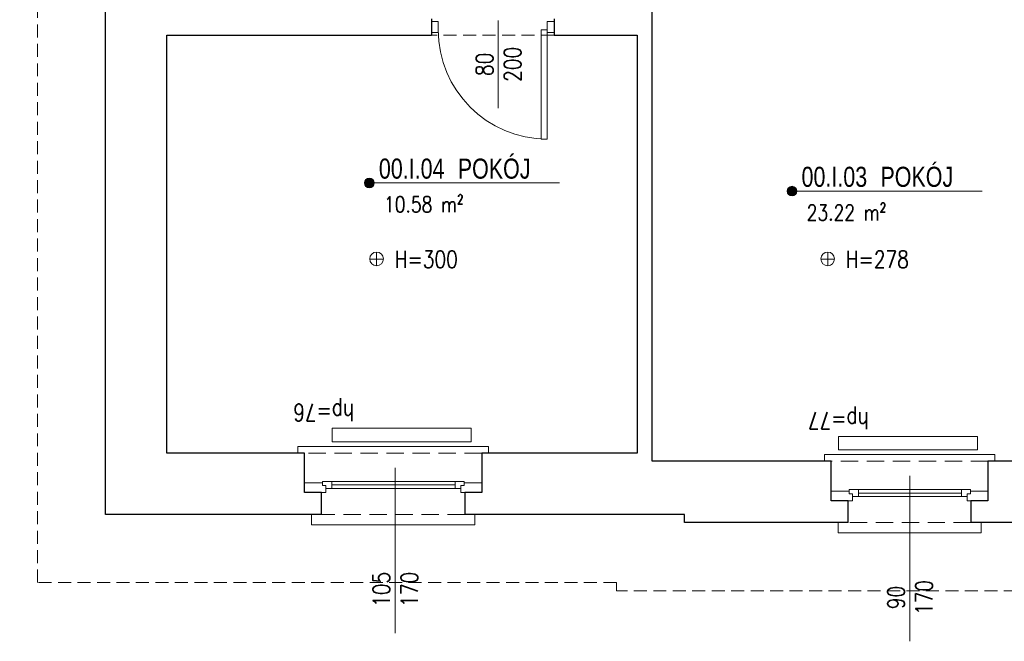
# Model space of a CAD drawing. Header units: millimetres. Extents: x 284606 to 628701, y -213781 to -93475.
# Tile 12 of 102: x 286935 to 287657, y -104158 to -103702. Entities that reach past the tile are written whole.
import ezdxf
from ezdxf.enums import TextEntityAlignment as Align

# ---------------------------------------------------------------- set-up
doc = ezdxf.new("R2010")
doc.units = ezdxf.units.MM
doc.linetypes.add('HIDDEN', pattern=[9.525, 6.35, -3.175])
doc.layers.get('0').update_dxf_attribs({"lineweight": 0})
for name, color, linetype, lineweight in [('!STR_Elewacje 0.15', 10, 'Continuous', 15), ('!STR_Konstrukcja 0.20', 200, 'Continuous', 20), ('!STR_Konstrukcja 0.30', 64, 'Continuous', 30), ('!STR_Opisy 0.09', 8, 'Continuous', 9), ('!STR_Przerywana 0.09', 8, 'HIDDEN', 9), ('!STR_Stolarka drzwiowa', 8, 'Continuous', 15), ('!STR_Stolarka okienna', 72, 'Continuous', 15)]:
    doc.layers.add(name, color=color, linetype=linetype, lineweight=lineweight)
doc.styles.add('AB_Arial', font='NirmalaS.ttf')
doc.styles.add('EKO 1-10', font='romans.shx', dxfattribs={"width": 0.8, "height": 15})
doc.styles.add('EKO 1-5', font='romans.shx', dxfattribs={"width": 0.8, "height": 10})

# ---------------------------------------------------------------- blocks, each defined once
blk = doc.blocks.new('*U166')
at = {"layer": '!STR_Opisy 0.09', "linetype": 'Continuous'}
blk.add_line((0, -153.49), (0, -32.16), dxfattribs=at)
at = {"layer": '!STR_Opisy 0.09', "linetype": 'Continuous', "style": 'EKO 1-5', "width": 0.8}
blk.add_attdef('HP=', (30.1, 14.63), '', height=12.5, rotation=180, dxfattribs=at)
at = {"layer": '!STR_Opisy 0.09', "ltscale": 0.7, "style": 'EKO 1-5', "width": 0.8}
blk.add_attdef('WYS', text='', height=12.5, rotation=270, dxfattribs=at).set_placement((-10.53, -121.38), align=Align.MIDDLE_CENTER)
at = {"layer": '!STR_Opisy 0.09', "linetype": 'Continuous', "style": 'EKO 1-5', "width": 0.8}
blk.add_attdef('SZER', text='', height=12.5, rotation=270, dxfattribs=at).set_placement((0, -121.38), align=Align.BOTTOM_CENTER)
blk = doc.blocks.new('*U134')
at = {"layer": '!STR_Konstrukcja 0.20', "linetype": 'Continuous', "lineweight": 15}
for points in [[(8.12, 45.81), (0.62, 45.81), (0.62, 53.31), (105.62, 53.31), (105.62, 45.81), (98.12, 45.81)], [(-4.38, 0.81), (-9.38, 0.81), (-9.38, -4.19), (115.62, -4.19), (115.62, 0.81), (110.62, 0.81)]]:
    blk.add_lwpolyline(points, dxfattribs=at)
at = {"layer": '!STR_Konstrukcja 0.30', "ltscale": 2}
for points in [[(-4.38, 0.81), (-4.38, 29.68), (8.12, 29.68), (8.12, 45.81)], [(98.12, 45.81), (98.12, 29.68), (110.62, 29.68), (110.62, 0.81)]]:
    blk.add_lwpolyline(points, dxfattribs=at)
at = {"layer": '!STR_Przerywana 0.09', "ltscale": 2}
for points in [[(8.12, 45.81), (98.12, 45.81)], [(-4.38, 0.81), (110.62, 0.81)]]:
    blk.add_lwpolyline(points, dxfattribs=at)
at = {"layer": '!STR_Stolarka okienna', "ltscale": 0.3}
for points in [[(-4.38, 22.64), (-4.38, 29.68), (11.02, 29.68), (11.02, 24.55), (8.52, 24.55), (8.52, 22.64), (-4.38, 22.64)], [(110.62, 22.64), (110.62, 29.68), (95.05, 29.68), (95.05, 24.55), (97.55, 24.55), (97.55, 22.64), (110.62, 22.64)], [(97.55, 21.56), (97.55, 24.55), (95.05, 24.55), (95.05, 26.7), (11.02, 26.7), (11.02, 24.55), (8.52, 24.55), (8.52, 21.56), (97.55, 21.56)], [(15.12, 26.7), (15.12, 21.56)], [(90.62, 24.13), (15.12, 24.13)], [(90.62, 21.56), (90.62, 26.7)]]:
    blk.add_lwpolyline(points, dxfattribs=at)
blk = doc.blocks.new('wysokosc2')
at = {"ltscale": 2}
for points in [[(-5.06, 0.04), (5.03, 0.04)], [(0, 5.1), (0, -5.1)]]:
    blk.add_lwpolyline(points, dxfattribs=at)
blk.add_circle((0, 0), 5.03, dxfattribs=at)
at = {"ltscale": 2, "style": 'EKO 1-5', "width": 0.8}
blk.add_attdef('WYS', (13.29, -6.01), '', height=12.5, dxfattribs=at)
blk = doc.blocks.new('*U205')
at = {"layer": '!STR_Opisy 0.09', "linetype": 'Continuous'}
blk.add_line((-35.93, 6.89), (-35.93, -57.34), dxfattribs=at)
at = {"layer": '!STR_Stolarka drzwiowa'}
for points in [[(-80, 6.2), (-85, 6.2), (-85, -1.8), (-80, -1.8)], [(0, 0), (0, -80), (-4.38, -80), (-4.38, 0)], [(5, 6.2), (0, 6.2), (0, -1.8), (5, -1.8)]]:
    blk.add_lwpolyline(points, close=True, dxfattribs=at)
blk.add_arc((0, 0), 80, 180, 270, dxfattribs=at)
at = {"layer": '!STR_Opisy 0.09', "linetype": 'Continuous', "style": 'EKO 1-10', "width": 0.8}
blk.add_attdef('SZER', text='', height=12.5, rotation=90, dxfattribs=at).set_placement((-35.93, -25.22), align=Align.BOTTOM_CENTER)
at = {"layer": '!STR_Opisy 0.09', "ltscale": 0.7, "style": 'EKO 1-10', "width": 0.8}
blk.add_attdef('WYS', text='', height=12.5, rotation=90, dxfattribs=at).set_placement((-25.4, -25.22), align=Align.MIDDLE_CENTER)
blk = doc.blocks.new('*U459')
at = {"ltscale": 0.3}
blk.add_hatch(color=256, dxfattribs=at).paths.add_polyline_path([(-0.91, 50, 1), (6.82, 50, 1)])
at = {"ltscale": 1.5}
blk.add_line((17.59, 50), (154.57, 50), dxfattribs=at)
at = {"ltscale": 0.3}
blk.add_lwpolyline([(17.59, 50), (2.95, 50)], dxfattribs=at)
blk.add_circle((2.95, 50), 3.86, dxfattribs=at)
at = {"ltscale": 1.5, "width": 0.8}
for tag, p, height, style in [('NR_POM.', (10.51, 53.45), 16, 'AB_Arial'), ('NAZWA_POMIESZCZENIA', (66.91, 53.45), 16, 'AB_Arial'), ('POSADZKA', (9.08, 4), 12.5, 'EKO 1-5')]:
    blk.add_attdef(tag, p, '', height=height, rotation=0, dxfattribs=dict(at, style=style))
at = {"ltscale": 1.5, "style": 'EKO 1-5', "width": 0.8}
blk.add_attdef('POWIERZCHNIA', text='', height=12.5, rotation=0, dxfattribs=at).set_placement((78.06, 22.91), align=Align.BOTTOM_RIGHT)

msp = doc.modelspace()

# ---------------------------------------------------------------- linework, layer by layer
at = {"layer": '!STR_Elewacje 0.15', "color": 8, "ltscale": 1.5}
for points in [[(287266.34, -104011.86), (287164.4, -104011.86), (287164.4, -104001.86), (287266.34, -104001.86)], [(287637.75, -104017.86), (287535.82, -104017.86), (287535.82, -104007.86), (287637.75, -104007.86)]]:
    msp.add_lwpolyline(points, close=True, dxfattribs=at)
at = {"layer": '!STR_Konstrukcja 0.20', "color": 8, "linetype": 'Continuous', "lineweight": 15}
for points in [[(287274.01, -104020.19), (287279.01, -104020.19), (287279.01, -104015.19), (287139.01, -104015.19), (287139.01, -104020.19), (287144.01, -104020.19)], [(287261.51, -104065.19), (287269.01, -104065.19), (287269.01, -104072.69), (287149.01, -104072.69), (287149.01, -104065.19), (287156.51, -104065.19)]]:
    msp.add_lwpolyline(points, dxfattribs=at)
at = {"layer": '!STR_Konstrukcja 0.30', "color": 8, "ltscale": 1.5}
for p, q in [((287237.04, -103701.5), (287237.04, -103713.5)), ((287327.04, -103701.5), (287327.04, -103713.5))]:
    msp.add_line(p, q, dxfattribs=at)
for points in [[(287530.42, -104026.19), (287399.04, -104026.19), (287399.04, -103522.5), (287433.04, -103522.5)], [(287156.51, -104065.19), (286998.04, -104065.19), (286998.04, -103637)], [(287144.01, -104020.19), (287043.04, -104020.19), (287043.04, -103713.5), (287237.04, -103713.5)], [(287327.04, -103713.5), (287388.04, -103713.5), (287388.04, -104020.19), (287274.01, -104020.19)], [(287689.42, -104026.19), (287645.42, -104026.19)], [(287542.92, -104071.19), (287422.79, -104071.19), (287422.79, -104065.19), (287261.51, -104065.19)], [(287701.92, -104071.19), (287632.92, -104071.19)]]:
    msp.add_lwpolyline(points, dxfattribs=at)
at = {"layer": '!STR_Konstrukcja 0.30', "color": 8, "ltscale": 2}
for points in [[(287156.51, -104065.19), (287156.51, -104049.07), (287144.01, -104049.07), (287144.01, -104020.19)], [(287274.01, -104020.19), (287274.01, -104049.07), (287261.51, -104049.07), (287261.51, -104065.19)]]:
    msp.add_lwpolyline(points, dxfattribs=at)
at = {"layer": '!STR_Przerywana 0.09', "color": 8, "ltscale": 1.5}
msp.add_line((287327.04, -103713.5), (287237.04, -103713.5), dxfattribs=at)
msp.add_lwpolyline([(286935.04, -102957.19), (287459.6, -102957.19), (287459.6, -102860.19), (288462.04, -102860.19), (288462.04, -102873.2), (288940.38, -102873.29), (288940.38, -104115.19), (288515.18, -104115.19), (288515.18, -104134.19), (287838.05, -104134.19), (287838.05, -104121.19), (287372.79, -104121.19), (287372.79, -104115.19), (286948.04, -104115.19), (286948.04, -103568.85), (286935.04, -103568.85)], close=True, dxfattribs=at)
at = {"layer": '!STR_Przerywana 0.09', "color": 8, "ltscale": 2}
for points in [[(287274.01, -104020.19), (287144.01, -104020.19)], [(287261.51, -104065.19), (287156.51, -104065.19)]]:
    msp.add_lwpolyline(points, dxfattribs=at)
at = {"layer": '!STR_Stolarka okienna', "color": 8, "ltscale": 0.3}
for points in [[(287144.01, -104042.02), (287144.01, -104049.07), (287159.57, -104049.07), (287159.57, -104043.93), (287157.07, -104043.93), (287157.07, -104042.02), (287144.01, -104042.02)], [(287157.07, -104040.95), (287157.07, -104043.93), (287159.57, -104043.93), (287159.57, -104046.08), (287258.61, -104046.08), (287258.61, -104043.93), (287261.11, -104043.93), (287261.11, -104040.95), (287157.07, -104040.95)], [(287164.01, -104040.95), (287164.01, -104046.08)], [(287164.01, -104043.52), (287254.51, -104043.52)], [(287254.51, -104046.08), (287254.51, -104040.95)], [(287274.01, -104042.02), (287274.01, -104049.07), (287258.61, -104049.07), (287258.61, -104043.93), (287261.11, -104043.93), (287261.11, -104042.02), (287274.01, -104042.02)]]:
    msp.add_lwpolyline(points, dxfattribs=at)

# ---------------------------------------------------------------- block references
at = {"layer": '!STR_Konstrukcja 0.30', "color": 8, "ltscale": 1.5}
ref = msp.add_blockref('*U166', (287210.42, -103998.75), dxfattribs=dict(at, xscale=-1))
ref.add_attrib('SZER', '105', dxfattribs={"layer": '!STR_Opisy 0.09', "linetype": 'Continuous', "height": 12.5, "rotation": 90, "style": 'EKO 1-5', "width": 0.8}).set_placement((287210.42, -104120.13), align=Align.BOTTOM_CENTER)
ref.add_attrib('WYS', '170', dxfattribs={"layer": '!STR_Opisy 0.09', "ltscale": 0.7, "height": 12.5, "rotation": 90, "style": 'EKO 1-5', "width": 0.8}).set_placement((287220.95, -104120.13), align=Align.MIDDLE_CENTER)
ref.add_attrib('HP=', 'hp=76', (287180.32, -103984.12), dxfattribs={"layer": '!STR_Opisy 0.09', "linetype": 'Continuous', "height": 12.5, "rotation": 180, "style": 'EKO 1-5', "width": 0.8})
ref = msp.add_blockref('*U166', (287588.01, -104004.75), dxfattribs=dict(at, xscale=-1))
ref.add_attrib('SZER', '90', dxfattribs={"layer": '!STR_Opisy 0.09', "linetype": 'Continuous', "height": 12.5, "rotation": 90, "style": 'EKO 1-5', "width": 0.8}).set_placement((287588.01, -104126.13), align=Align.BOTTOM_CENTER)
ref.add_attrib('WYS', '170', dxfattribs={"layer": '!STR_Opisy 0.09', "ltscale": 0.7, "height": 12.5, "rotation": 90, "style": 'EKO 1-5', "width": 0.8}).set_placement((287598.53, -104126.13), align=Align.MIDDLE_CENTER)
ref.add_attrib('HP=', 'hp=77', (287557.91, -103990.12), dxfattribs={"layer": '!STR_Opisy 0.09', "linetype": 'Continuous', "height": 12.5, "rotation": 180, "style": 'EKO 1-5', "width": 0.8})
at = {"layer": '!STR_Konstrukcja 0.30', "color": 8, "ltscale": 1.5, "rotation": 180}
msp.add_blockref('*U134', (287641.04, -104025.38), dxfattribs=at)
at = {"layer": '!STR_Opisy 0.09', "color": 8}
ref = msp.add_blockref('*U459', (287188.87, -103867.96), dxfattribs=dict(at, xscale=0.9199999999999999, yscale=0.9199999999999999, zscale=0.9199999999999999))
ref.add_attrib('NAZWA_POM', 'POKÓJ', (287256.41, -103818.79), dxfattribs={"layer": '0', "ltscale": 1.5, "height": 14.72, "rotation": 0, "style": 'AB_Arial', "width": 0.8})
ref.add_attrib('NUMER_POM', '00.I.04', (287198.54, -103818.79), dxfattribs={"layer": '0', "ltscale": 1.5, "height": 14.72, "rotation": 0, "style": 'AB_Arial', "width": 0.8})
ref.add_attrib('R-SURF', '10.58 m²', dxfattribs={"layer": '0', "ltscale": 1.5, "height": 11.5, "rotation": 0, "style": 'EKO 1-5', "width": 0.8}).set_placement((287260.68, -103846.89), align=Align.BOTTOM_RIGHT)
ref = msp.add_blockref('*U459', (287498.95, -103873.96), dxfattribs=dict(at, xscale=0.9199999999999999, yscale=0.9199999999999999, zscale=0.9199999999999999))
ref.add_attrib('NAZWA_POM', 'POKÓJ', (287566.49, -103824.79), dxfattribs={"layer": '0', "ltscale": 1.5, "height": 14.72, "rotation": 0, "style": 'AB_Arial', "width": 0.8})
ref.add_attrib('NUMER_POM', '00.I.03', (287508.62, -103824.79), dxfattribs={"layer": '0', "ltscale": 1.5, "height": 14.72, "rotation": 0, "style": 'AB_Arial', "width": 0.8})
ref.add_attrib('R-SURF', '23.22 m²', dxfattribs={"layer": '0', "ltscale": 1.5, "height": 11.5, "rotation": 0, "style": 'EKO 1-5', "width": 0.8}).set_placement((287570.76, -103852.89), align=Align.BOTTOM_RIGHT)
ref = msp.add_blockref('wysokosc2', (287196.87, -103877.71), dxfattribs=dict(at, xscale=-1, rotation=180))
ref.add_attrib('WYS', 'H=300', (287210.16, -103884.21), dxfattribs={"layer": '0', "ltscale": 2, "height": 12.5, "style": 'EKO 1-5', "width": 0.8})
ref = msp.add_blockref('wysokosc2', (287527.8, -103877.71), dxfattribs=dict(at, xscale=-1, rotation=180))
ref.add_attrib('WYS', 'H=278', (287541.09, -103884.21), dxfattribs={"layer": '0', "ltscale": 2, "height": 12.5, "style": 'EKO 1-5', "width": 0.8})
at = {"layer": '!STR_Stolarka drzwiowa', "color": 8, "ltscale": 0.3}
msp.add_blockref('*U205', (287322.04, -103709.7), dxfattribs=at).add_auto_attribs({'WYS': '200', 'SZER': '80'})

doc.saveas('drawing.dxf')
